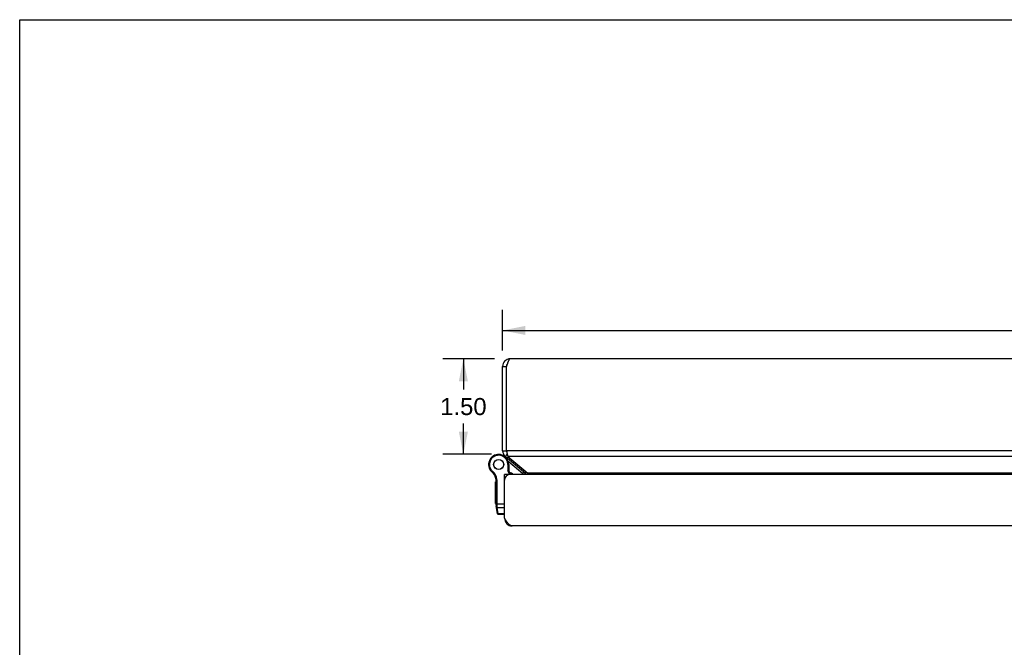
# Model space of a CAD drawing. Header units: inches. Extents: x 0 to 60.7, y 0 to 39.3.
# Tile 8 of 11: x 0 to 15.5, y 29.4 to 39.3. Entities that reach past the tile are written whole.
import ezdxf

# ---------------------------------------------------------------- set-up
doc = ezdxf.new("R2010")
doc.units = ezdxf.units.IN
doc.header["$LTSCALE"] = 3.339286
doc.header["$MEASUREMENT"] = 0
doc.layers.get('0').update_dxf_attribs({"linetype": 'CONTINUOUS'})
doc.layers.add('02___PRT_ALL_AXES', color=7, linetype='CONTINUOUS')
doc.layers.add('DIMENSIONS', color=7, linetype='CONTINUOUS')
doc.styles.get("Standard").update_dxf_attribs({"font": 'arial.ttf'})
doc.dimstyles.new('DIMSTYLE_1', dxfattribs={"dimtxt": 0.267857, "dimasz": 0.357143, "dimexe": 0.09, "dimexo": 0.07, "dimgap": 0.0375, "dimtad": 0, "dimtih": 1, "dimtoh": 1, "dimzin": 4, "dimdsep": 46, "dimtxsty": 'Standard', "dimblk": '_FILLED', "dimblk1": '_FILLED', "dimblk2": '_FILLED', "dimcen": 0.09, "dimazin": 1, "dimtfac": 1, "dimtofl": 0, "dimtmove": 0, "dimatfit": 3, "dimldrblk": '_FILLED', "dimfxl": 0, "dimtolj": 1, "dimtzin": 4, "dimarcsym": 0})

# ---------------------------------------------------------------- blocks, each defined once
blk = doc.blocks.new('_FILLED')
at = {"color": 0, "linetype": 'ByBlock'}
blk.add_solid([(0, 0), (-1, 0.2), (-1, -0.2)], dxfattribs=at)
blk = doc.blocks.new('*D14')
at = {"layer": 'DIMENSIONS', "color": 2, "linetype": 'Continuous'}
for p, q in [((7.451, 33.963), (6.644, 33.963)), ((6.965, 33.963), (6.965, 33.48)), ((6.965, 32.462), (6.965, 32.944)), ((7.404, 32.462), (6.644, 32.462))]:
    blk.add_line(p, q, dxfattribs=at)
at = {"layer": 'DIMENSIONS', "color": 2, "linetype": 'Continuous', "xscale": 0.3571428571, "yscale": 0.3571428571, "zscale": 0.3571428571}
for p, rotation in [((6.965, 33.963), 90), ((6.965, 32.462), 270)]:
    blk.add_blockref('_FILLED', p, dxfattribs=dict(at, rotation=rotation))
at = {"layer": 'DIMENSIONS', "color": 2, "linetype": 'Continuous', "insert": (6.965, 33.346), "char_height": 0.2679, "width": 0.72789, "attachment_point": 2, "line_spacing_factor": 0.9}
blk.add_mtext('1.50', dxfattribs=at)
blk = doc.blocks.new('*D21')
at = {"layer": 'DIMENSIONS', "color": 2, "linetype": 'Continuous'}
for p, q in [((7.581, 34.093), (7.581, 34.728)), ((27.581, 34.093), (27.581, 34.728)), ((7.581, 34.407), (16.979, 34.407)), ((27.581, 34.407), (18.183, 34.407))]:
    blk.add_line(p, q, dxfattribs=at)
at = {"layer": 'DIMENSIONS', "color": 2, "linetype": 'Continuous', "xscale": 0.3571428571, "yscale": 0.3571428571, "zscale": 0.3571428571, "rotation": 180}
blk.add_blockref('_FILLED', (7.581, 34.407), dxfattribs=at)
at = {"layer": 'DIMENSIONS', "color": 2, "linetype": 'Continuous', "xscale": 0.3571428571, "yscale": 0.3571428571, "zscale": 0.3571428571}
blk.add_blockref('_FILLED', (27.581, 34.407), dxfattribs=at)
at = {"layer": 'DIMENSIONS', "color": 2, "linetype": 'Continuous', "insert": (17.581, 34.541), "char_height": 0.2679, "width": 0.93601, "attachment_point": 2, "line_spacing_factor": 0.9}
blk.add_mtext('20.00', dxfattribs=at)

msp = doc.modelspace()

# ---------------------------------------------------------------- linework, layer by layer
at = {"color": 7, "linetype": 'Continuous'}
for p, q in [((0, 0), (0, 39.2857)), ((0, 39.2857), (60.7143, 39.2857)), ((7.5814, 33.8426), (7.6414, 33.8426)), ((7.5814, 32.5186), (7.6414, 32.5186)), ((7.6243, 32.4267), (7.6536, 32.4616)), ((7.5763, 32.4491), (7.576, 32.4493)), ((7.6429, 32.3993), (7.6487, 32.4062)), ((7.8945, 32.1607), (7.6687, 32.3503)), ((7.3825, 32.2232), (7.3937, 32.2298)), ((7.3825, 32.2232), (7.3938, 32.2297)), ((7.3825, 32.2232), (7.3825, 32.2232)), ((7.3938, 32.2297), (7.3937, 32.2298)), ((7.4124, 32.1872), (7.4209, 32.1971)), ((7.663, 32.3026), (7.663, 32.2044)), ((7.676, 32.3026), (7.663, 32.3026)), ((7.676, 32.2076), (7.663, 32.2044)), ((7.6929, 32.147), (7.663, 32.2044)), ((7.676, 32.3026), (7.676, 32.2076)), ((7.7074, 32.1474), (7.676, 32.2076)), ((7.8945, 32.1607), (7.9138, 32.1837)), ((7.9376, 32.1637), (7.9536, 32.1827)), ((7.4794, 32.0665), (7.4922, 32.0685)), ((7.4809, 31.6708), (7.4809, 32.0473)), ((7.4809, 32.0473), (7.4939, 32.0473)), ((7.4939, 31.6677), (7.4939, 32.0473)), ((7.6709, 32.1474), (7.6109, 32.1474)), ((7.6109, 32.087), (7.6159, 32.087)), ((7.6709, 32.1474), (7.6709, 32.1422)), ((7.4809, 31.6827), (7.6109, 31.6827)), ((7.4993, 31.5303), (7.4821, 31.6535)), ((7.4904, 31.6678), (7.4909, 31.6677)), ((7.4909, 31.6677), (7.4913, 31.6677)), ((7.4913, 31.6677), (7.4917, 31.6677)), ((7.4917, 31.6677), (7.4921, 31.6677)), ((7.4921, 31.6677), (7.4926, 31.6677)), ((7.4926, 31.6677), (7.493, 31.6677)), ((7.493, 31.6677), (7.4934, 31.6677)), ((7.4934, 31.6677), (7.4939, 31.6677)), ((7.4939, 31.6664), (7.4939, 31.6677)), ((7.4939, 31.6651), (7.4939, 31.6664)), ((7.4939, 31.6638), (7.4939, 31.6651)), ((7.4939, 31.6626), (7.4939, 31.6638)), ((7.494, 31.6613), (7.4939, 31.6626)), ((7.494, 31.66), (7.494, 31.6613)), ((7.4941, 31.6588), (7.494, 31.66)), ((7.4942, 31.6576), (7.4941, 31.6588)), ((7.4942, 31.6563), (7.4942, 31.6576)), ((7.4943, 31.6551), (7.4942, 31.6563)), ((7.4944, 31.6539), (7.4943, 31.6551)), ((7.4945, 31.6527), (7.4944, 31.6539)), ((7.4946, 31.6515), (7.4945, 31.6527)), ((7.4947, 31.6504), (7.4946, 31.6515)), ((7.4948, 31.6492), (7.4947, 31.6504)), ((7.4949, 31.6481), (7.4948, 31.6492)), ((7.4973, 31.6268), (7.4949, 31.6481)), ((7.5114, 31.5257), (7.4973, 31.6268)), ((7.4973, 31.6268), (7.6109, 31.6268)), ((7.5122, 31.5191), (7.5114, 31.5257)), ((7.6109, 31.5257), (7.5114, 31.5257)), ((7.6109, 31.5191), (7.5122, 31.5191)), ((7.6119, 31.4417), (7.6202, 31.4428))]:
    msp.add_line(p, q, dxfattribs=at)
at = {"color": 3, "linetype": 'Continuous'}
for p, q in [((27.4614, 33.9626), (7.7014, 33.9626)), ((7.5814, 32.5186), (7.5814, 33.8426)), ((7.6414, 32.5186), (7.6414, 33.8426)), ((7.6414, 32.5186), (7.6445, 32.5037)), ((27.5214, 32.5186), (7.6414, 32.5186)), ((7.6243, 32.4267), (7.9376, 32.1637)), ((7.6628, 32.4267), (7.9762, 32.1637)), ((27.5, 32.4267), (7.6628, 32.4267)), ((27.1866, 32.1637), (7.9762, 32.1637)), ((7.6109, 31.4574), (7.6109, 32.1474)), ((27.4609, 32.1474), (7.7009, 32.1474)), ((27.4309, 31.3374), (7.7309, 31.3374))]:
    msp.add_line(p, q, dxfattribs=at)
for points in [[(7.7014, 33.9626), (7.6991, 33.9624), (7.6968, 33.9617), (7.6945, 33.9607), (7.6922, 33.9591), (7.6899, 33.9572), (7.6876, 33.9548), (7.6853, 33.952), (7.683, 33.9489), (7.6806, 33.9453), (7.6783, 33.9414), (7.676, 33.9371), (7.6737, 33.9324), (7.6714, 33.9275), (7.6691, 33.9222), (7.6668, 33.9166), (7.6645, 33.9108), (7.6622, 33.9047), (7.6599, 33.8984), (7.6576, 33.8919), (7.6553, 33.8852), (7.653, 33.8783), (7.6506, 33.8713), (7.6483, 33.8643), (7.646, 33.8571), (7.6437, 33.8499), (7.6414, 33.8426)], [(7.6445, 32.5037), (7.646, 32.4963), (7.6475, 32.489), (7.6491, 32.4818), (7.6506, 32.4747), (7.6521, 32.4679), (7.6537, 32.4612), (7.6552, 32.4547), (7.6567, 32.4485), (7.6583, 32.4426), (7.6598, 32.437), (7.6613, 32.4316), (7.6628, 32.4267)], [(7.9762, 32.1637), (7.9798, 32.1608), (7.9834, 32.1576), (7.9869, 32.1543), (7.9905, 32.1507), (7.9937, 32.1474)], [(7.7309, 31.3374), (7.7263, 31.3376), (7.7216, 31.3383), (7.717, 31.3394), (7.7124, 31.3409), (7.7078, 31.3428), (7.7032, 31.3452), (7.6986, 31.348), (7.6939, 31.3512), (7.6893, 31.3547), (7.6847, 31.3586), (7.6801, 31.3629), (7.6755, 31.3675), (7.6709, 31.3725), (7.6663, 31.3778), (7.6617, 31.3834), (7.657, 31.3892), (7.6524, 31.3953), (7.6478, 31.4016), (7.6432, 31.4081), (7.6386, 31.4148), (7.634, 31.4217), (7.6293, 31.4287), (7.6247, 31.4358), (7.6201, 31.4429), (7.6155, 31.4501), (7.6109, 31.4574)]]:
    msp.add_lwpolyline(points, dxfattribs=at)
at = {"color": 7, "linetype": 'Continuous'}
for points in [[(7.4809, 31.6708), (7.4809, 31.6707), (7.4809, 31.6707), (7.4809, 31.6706), (7.4809, 31.6706), (7.4809, 31.6705), (7.4809, 31.6705), (7.481, 31.6704), (7.481, 31.6704), (7.481, 31.6703), (7.4811, 31.6703), (7.4811, 31.6702), (7.4811, 31.6702), (7.4812, 31.6701), (7.4812, 31.6701), (7.4813, 31.67), (7.4813, 31.67), (7.4814, 31.6699), (7.4815, 31.6699), (7.4815, 31.6698), (7.4816, 31.6698), (7.4817, 31.6697), (7.4817, 31.6697), (7.4818, 31.6696), (7.4819, 31.6696), (7.482, 31.6695), (7.4821, 31.6695), (7.4822, 31.6694), (7.4823, 31.6694), (7.4824, 31.6693), (7.4825, 31.6693), (7.4826, 31.6692), (7.4827, 31.6692), (7.4828, 31.6692), (7.4829, 31.6691), (7.483, 31.6691), (7.4832, 31.669), (7.4833, 31.669), (7.4834, 31.6689), (7.4835, 31.6689), (7.4837, 31.6689), (7.4838, 31.6688), (7.4839, 31.6688), (7.4841, 31.6687), (7.4842, 31.6687), (7.4844, 31.6687), (7.4845, 31.6686), (7.4847, 31.6686), (7.4848, 31.6685), (7.485, 31.6685), (7.4851, 31.6685), (7.4853, 31.6684), (7.4855, 31.6684), (7.4856, 31.6684), (7.4858, 31.6683), (7.486, 31.6683), (7.4862, 31.6683), (7.4863, 31.6682), (7.4865, 31.6682), (7.4867, 31.6682), (7.4869, 31.6682), (7.4871, 31.6681), (7.4872, 31.6681), (7.4874, 31.6681), (7.4876, 31.668), (7.4878, 31.668), (7.488, 31.668), (7.4882, 31.668), (7.4884, 31.668), (7.4886, 31.6679), (7.4888, 31.6679), (7.489, 31.6679), (7.4892, 31.6679), (7.4894, 31.6679), (7.4896, 31.6678), (7.4898, 31.6678), (7.49, 31.6678), (7.4904, 31.6678)], [(7.4821, 31.6535), (7.4821, 31.6534), (7.4821, 31.6532), (7.4821, 31.6531), (7.4822, 31.653), (7.4822, 31.6529), (7.4822, 31.6528), (7.4823, 31.6527), (7.4823, 31.6526), (7.4824, 31.6524), (7.4824, 31.6523), (7.4825, 31.6522), (7.4825, 31.6521), (7.4826, 31.652), (7.4826, 31.6519), (7.4827, 31.6518), (7.4828, 31.6517), (7.4829, 31.6516), (7.4829, 31.6515), (7.483, 31.6514), (7.4831, 31.6513), (7.4832, 31.6512), (7.4833, 31.6511), (7.4834, 31.651), (7.4835, 31.6509), (7.4836, 31.6508), (7.4837, 31.6507), (7.4838, 31.6506), (7.4839, 31.6505), (7.484, 31.6504), (7.4841, 31.6503), (7.4842, 31.6502), (7.4844, 31.6501), (7.4845, 31.65), (7.4846, 31.65), (7.4847, 31.6499), (7.4849, 31.6498), (7.485, 31.6497), (7.4851, 31.6496), (7.4853, 31.6496), (7.4854, 31.6495), (7.4856, 31.6494), (7.4857, 31.6493), (7.4859, 31.6493), (7.486, 31.6492), (7.4862, 31.6491), (7.4863, 31.6491), (7.4865, 31.649), (7.4867, 31.649), (7.4868, 31.6489), (7.487, 31.6488), (7.4872, 31.6488), (7.4873, 31.6487), (7.4875, 31.6487), (7.4877, 31.6486), (7.4879, 31.6486), (7.488, 31.6485), (7.4882, 31.6485), (7.4884, 31.6484), (7.4886, 31.6484), (7.4888, 31.6483), (7.489, 31.6483), (7.4892, 31.6483), (7.4894, 31.6482), (7.4895, 31.6482), (7.4897, 31.6482), (7.4899, 31.6482), (7.4901, 31.6481), (7.4903, 31.6481), (7.4905, 31.6481), (7.4907, 31.6481), (7.4909, 31.648), (7.4911, 31.648), (7.4914, 31.648), (7.4916, 31.648), (7.4918, 31.648), (7.492, 31.648), (7.4922, 31.648), (7.4924, 31.648), (7.4926, 31.648), (7.4928, 31.648), (7.493, 31.648), (7.4932, 31.648), (7.4935, 31.648), (7.4937, 31.648), (7.4939, 31.648), (7.4941, 31.648), (7.4943, 31.648), (7.4945, 31.648), (7.4947, 31.6481), (7.4949, 31.6481)], [(7.4844, 31.6366), (7.4845, 31.6365), (7.4845, 31.6363), (7.4845, 31.6361), (7.4846, 31.6359), (7.4846, 31.6357), (7.4847, 31.6355), (7.4847, 31.6353), (7.4848, 31.6351), (7.4848, 31.6349), (7.4849, 31.6347), (7.4849, 31.6346), (7.485, 31.6344), (7.4851, 31.6342), (7.4852, 31.634), (7.4852, 31.6338), (7.4853, 31.6337), (7.4854, 31.6335), (7.4855, 31.6333), (7.4856, 31.6331), (7.4857, 31.633), (7.4858, 31.6328), (7.4859, 31.6326), (7.486, 31.6324), (7.4861, 31.6323), (7.4862, 31.6321), (7.4863, 31.6319), (7.4864, 31.6318), (7.4866, 31.6316), (7.4867, 31.6315), (7.4868, 31.6313), (7.4869, 31.6312), (7.4871, 31.631), (7.4872, 31.6309), (7.4873, 31.6307), (7.4875, 31.6306), (7.4876, 31.6304), (7.4878, 31.6303), (7.4879, 31.6301), (7.4881, 31.63), (7.4882, 31.6299), (7.4884, 31.6297), (7.4886, 31.6296), (7.4887, 31.6295), (7.4889, 31.6294), (7.489, 31.6292), (7.4892, 31.6291), (7.4894, 31.629), (7.4896, 31.6289), (7.4897, 31.6288), (7.4899, 31.6287), (7.4901, 31.6286), (7.4903, 31.6285), (7.4905, 31.6284), (7.4907, 31.6283), (7.4908, 31.6282), (7.491, 31.6281), (7.4912, 31.628), (7.4914, 31.6279), (7.4916, 31.6278), (7.4918, 31.6278), (7.492, 31.6277), (7.4922, 31.6276), (7.4924, 31.6275), (7.4926, 31.6275), (7.4928, 31.6274), (7.493, 31.6274), (7.4932, 31.6273), (7.4934, 31.6272), (7.4936, 31.6272), (7.4939, 31.6271), (7.4941, 31.6271), (7.4943, 31.6271), (7.4945, 31.627), (7.4947, 31.627), (7.4949, 31.627), (7.4951, 31.6269), (7.4953, 31.6269), (7.4956, 31.6269), (7.4958, 31.6269), (7.496, 31.6268), (7.4962, 31.6268), (7.4964, 31.6268), (7.4966, 31.6268), (7.4969, 31.6268), (7.4971, 31.6268), (7.4973, 31.6268)], [(7.4986, 31.5355), (7.4986, 31.5353), (7.4986, 31.5351), (7.4987, 31.5349), (7.4987, 31.5347), (7.4988, 31.5346), (7.4988, 31.5344), (7.4989, 31.5342), (7.4989, 31.534), (7.499, 31.5338), (7.499, 31.5336), (7.4991, 31.5334), (7.4992, 31.5333), (7.4992, 31.5331), (7.4993, 31.5329), (7.4994, 31.5327), (7.4995, 31.5325), (7.4995, 31.5323), (7.4996, 31.5322), (7.4997, 31.532), (7.4998, 31.5318), (7.4999, 31.5317), (7.5, 31.5315), (7.5001, 31.5313), (7.5002, 31.5311), (7.5004, 31.531), (7.5005, 31.5308), (7.5006, 31.5307), (7.5007, 31.5305), (7.5008, 31.5303), (7.501, 31.5302), (7.5011, 31.53), (7.5012, 31.5299), (7.5014, 31.5297), (7.5015, 31.5296), (7.5016, 31.5294), (7.5018, 31.5293), (7.5019, 31.5292), (7.5021, 31.529), (7.5022, 31.5289), (7.5024, 31.5287), (7.5025, 31.5286), (7.5027, 31.5285), (7.5029, 31.5284), (7.503, 31.5282), (7.5032, 31.5281), (7.5034, 31.528), (7.5035, 31.5279), (7.5037, 31.5278), (7.5039, 31.5277), (7.5041, 31.5276), (7.5042, 31.5274), (7.5044, 31.5273), (7.5046, 31.5272), (7.5048, 31.5271), (7.505, 31.5271), (7.5052, 31.527), (7.5054, 31.5269), (7.5056, 31.5268), (7.5058, 31.5267), (7.506, 31.5266), (7.5062, 31.5266), (7.5064, 31.5265), (7.5066, 31.5264), (7.5068, 31.5263), (7.507, 31.5263), (7.5072, 31.5262), (7.5074, 31.5262), (7.5076, 31.5261), (7.5078, 31.5261), (7.508, 31.526), (7.5082, 31.526), (7.5084, 31.5259), (7.5086, 31.5259), (7.5088, 31.5259), (7.5091, 31.5258), (7.5093, 31.5258), (7.5095, 31.5258), (7.5097, 31.5257), (7.5099, 31.5257), (7.5101, 31.5257), (7.5104, 31.5257), (7.5106, 31.5257), (7.5108, 31.5257), (7.511, 31.5257), (7.5112, 31.5257), (7.5114, 31.5257)]]:
    msp.add_lwpolyline(points, dxfattribs=at)
at = {"color": 3, "linetype": 'Continuous'}
for centre, radius, start, end in [((7.7014, 33.8426), 0.12, 90, 180), ((7.7014, 32.5186), 0.12, 180, 230), ((7.8991, 32.1177), 0.06, 29.61637, 50), ((7.7009, 32.0574), 0.09, 90, 180), ((7.7309, 31.4574), 0.12, 180, 270)]:
    msp.add_arc(centre, radius, start, end, dxfattribs=at)
at = {"color": 7, "linetype": 'Continuous'}
for centre, radius, start, end in [((7.7014, 33.8426), 0.06, 144.21435, 180), ((7.5185, 32.3026), 0.1575, 0, 210.26499), ((7.7014, 32.5186), 0.06, 180, 203.1031), ((7.5185, 32.3026), 0.1445, 0, 210.26499), ((7.4816, 32.207), 0.26, 56.98325, 68.622), ((7.5185, 32.3026), 0.1575, 210.27865, 232.68689), ((7.5053, 32.2948), 0.1421, 210.26499, 229.20673), ((7.5053, 32.2948), 0.1291, 210.26499, 229.20673), ((7.2818, 32.0358), 0.2, 8.84009, 49.20673), ((7.2818, 32.0358), 0.213, 8.84009, 49.20673), ((7.619, 31.9804), 0.21, 52.68557, 69.70189), ((7.8334, 32.088), 0.095, 38.72563, 50), ((7.8334, 32.088), 0.125, 28.38861, 50), ((7.3559, 32.0473), 0.125, 0, 8.84009), ((7.3559, 32.0473), 0.138, 0, 8.84009), ((7.6059, 31.6708), 0.125, 180, 187.96175), ((7.5122, 31.5321), 0.013, 187.97573, 270)]:
    msp.add_arc(centre, radius, start, end, dxfattribs=at)
at = {"layer": '02___PRT_ALL_AXES', "color": 7, "linetype": 'Continuous'}
for p, q in [((7.4709, 31.6879), (7.4709, 32.0283)), ((7.4809, 32.0283), (7.4709, 32.0283)), ((7.4809, 32.0199), (7.4709, 32.0199)), ((7.4809, 31.968), (7.4709, 31.968)), ((7.4809, 31.9596), (7.4709, 31.9596)), ((7.4809, 31.8896), (7.4709, 31.8896)), ((7.4809, 31.6881), (7.4709, 31.6881)), ((7.4809, 31.6879), (7.4709, 31.6879))]:
    msp.add_line(p, q, dxfattribs=at)
for radius in [0.079, 0.078]:
    msp.add_circle((7.5185, 32.3026), radius, dxfattribs=at)

# ---------------------------------------------------------------- dimensions: what is measured, and where the dimension line sits
at = {"layer": 'DIMENSIONS', "color": 2, "linetype": 'Continuous'}
dim = msp.add_linear_dim(base=(27.5814, 34.4066), p1=(7.5814, 34.798), p2=(27.5814, 34.798), dimstyle='DIMSTYLE_1', dxfattribs=at)
dim.commit()
dim.dimension.update_dxf_attribs({"geometry": '*D21', "text_midpoint": (17.5779, 34.4051), "dimtype": 160})
dim = msp.add_linear_dim(base=(6.9653, 32.4616), p1=(7.5214, 33.9626), p2=(7.4736, 32.4616), angle=270, dimstyle='DIMSTYLE_1', dxfattribs=at)
dim.commit()
dim.dimension.update_dxf_attribs({"geometry": '*D14', "text_midpoint": (6.9769, 33.2106), "dimtype": 160})

doc.saveas('drawing.dxf')
